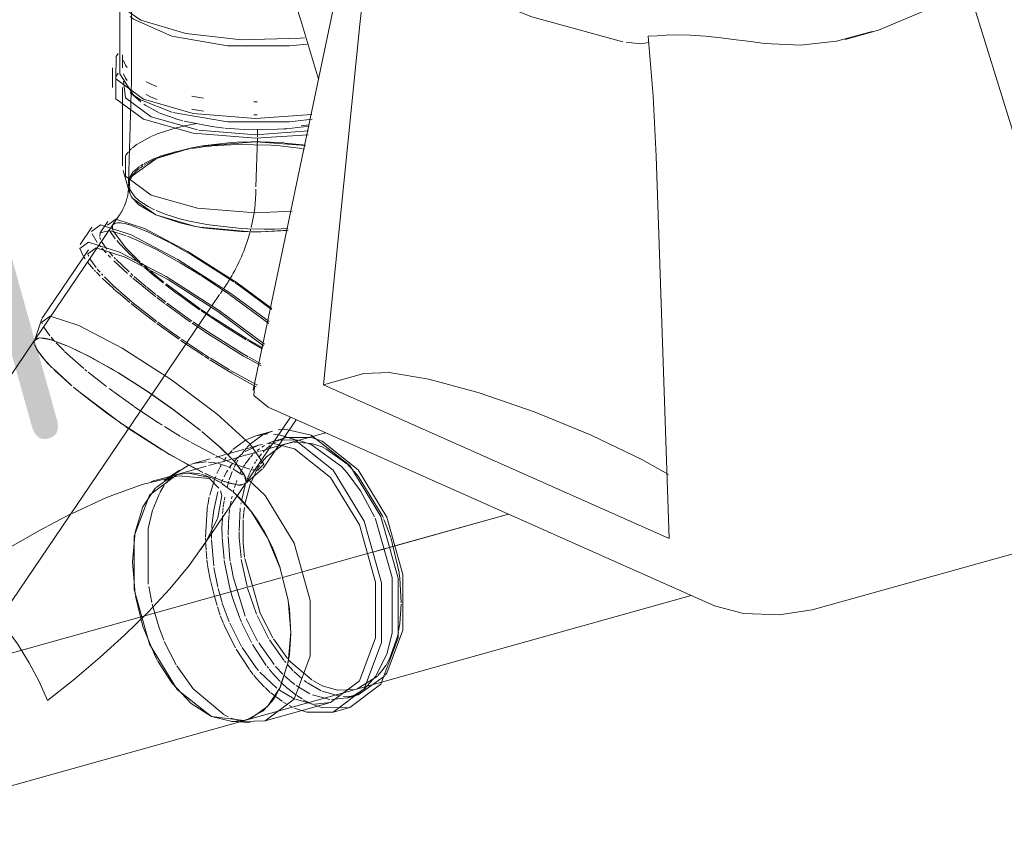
# Model space of a CAD drawing. Header units: millimetres. Extents: x -121 to 29920, y 1231 to 31888.
# Tile 203 of 256: x 22680 to 23104, y 20948 to 21298. Entities that reach past the tile are written whole.
import ezdxf

# ---------------------------------------------------------------- set-up
doc = ezdxf.new("R2010")
doc.units = ezdxf.units.MM
doc.linetypes.add('ADSK_Осевая', pattern=[700, 500, -100, 0, -100])
for name, color, linetype, lineweight in [('P-PIPE-____-CNTR', 3, 'ADSK_Осевая', 20), ('P-PIPE-____-IDEN', 2, 'Continuous', 20), ('P-PIPE-____-OTLN', 3, 'Continuous', 20), ('P-SANR-FIXT-OTLN', 6, 'Continuous', 20)]:
    doc.layers.add(name, color=color, linetype=linetype, lineweight=lineweight)
doc.styles.add('GOST Common_2', font='GOST_Common.ttf', dxfattribs={"width": 0.9, "height": 125})

# ---------------------------------------------------------------- blocks, each defined once
blk = doc.blocks.new('ADSK_Унитаз напольный_ГОСТ 30493-2017 - Вертикальный выпуск-V34-3D severage Right')
at = {"layer": 'P-SANR-FIXT-OTLN'}
for p, q in [((-4291.93, 21363.23), (-4291.93, 21269.65)), ((-4196.76, 21340.88), (-4239.43, 21137.99)), ((-3861.71, 21087.77), (-3931.06, 21311.98)), ((-4296.93, 21307.08), (-4296.93, 21274.33)), ((-4209.1, 21140.29), (-4193.46, 21295.67)), ((-4292.51, 21266.36), (-4287.87, 21262.35)), ((-4287.54, 21262.97), (-4274.47, 21257.83)), ((-4286.55, 21261.29), (-4285.75, 21260.73)), ((-4280.02, 21257.6), (-4285.77, 21260.74)), ((-4272.67, 21254.92), (-4279.67, 21257.45)), ((-4272.71, 21254.93), (-4271.34, 21254.53)), ((-4271.34, 21254.53), (-4270.75, 21254.36)), ((-4269.74, 21254.09), (-4270.77, 21254.37)), ((-4257.19, 21251.62), (-4269.23, 21253.96)), ((-4251.96, 21251), (-4257.16, 21251.62)), ((-4243.26, 21250.39), (-4247.47, 21250.62)), ((-4228.89, 21250.47), (-4243.24, 21250.39)), ((-4226.17, 21250.64), (-4228.88, 21250.47)), ((-4226.2, 21250.63), (-4224.98, 21250.72)), ((-4224.84, 21250.74), (-4222.59, 21250.93)), ((-4215.3, 21251.82), (-4222.65, 21250.93)), ((-4065.64, 21238.84), (-4059.97, 21073.99)), ((-4191.69, 21145.16), (-4209.1, 21140.29)), ((-4059.97, 21073.99), (-4209.1, 21140.29)), ((-4040.4, 21045), (-4233.02, 21130.64)), ((-3872.89, 21078.33), (-3998.26, 21043.28))]:
    blk.add_line(p, q, dxfattribs=at)
for points in [[(-3869.13, 21395.43, 0), (-3878.72, 21367.98, 0), (-3894.1, 21343.49, 0), (-3914.65, 21322.6, 0), (-3939.97, 21305.67, 0), (-3969.7, 21293.17, 0), (-3984.12, 21289.2, 0)], [(-4249.06, 21385.55, 0), (-4242.17, 21367.14, 0), (-4230.18, 21332.7, 0), (-4218.97, 21297.89, 0), (-4211.3, 21272.02, 0)], [(-4193.46, 21295.67, 0), (-4191.08, 21316.21, 0), (-4188.3, 21335.25, 0)], [(-4301.5, 21314.39, 0), (-4299.44, 21305.48, 0), (-4287.86, 21297.52, 0), (-4268.52, 21291.74, 0), (-4244.38, 21289, 0), (-4219.1, 21289.72, 0), (-4217.27, 21289.92, 0)], [(-4079.99, 21288.23, 0), (-4119.17, 21298.98, 0), (-4137.82, 21306.46, 0)], [(-4292.51, 21299.11, 0), (-4291.06, 21297.96, 0), (-4274.47, 21290.58, 0), (-4250.44, 21286.47, 0), (-4223.74, 21286.45, 0), (-4216.18, 21287.23, 0)], [(-4019.02, 21287.5, 0), (-4024.78, 21288.26, 0), (-4031.1, 21289.07, 0), (-4037.72, 21289.86, 0), (-4044.37, 21290.55, 0), (-4050.75, 21291.03, 0), (-4056.53, 21291.22, 0), (-4061.33, 21291.05, 0)], [(-3972.47, 21292.69, 0), (-3987.73, 21288.43, 0), (-4003.33, 21286.69, 0), (-4019.02, 21287.5, 0)], [(-4078.53, 21287.96, 0), (-4072.35, 21287.32, 0), (-4068.66, 21287.87, 0)], [(-4061.33, 21291.05, 0), (-4065.16, 21290.78, 0), (-4069.01, 21290.64, 0)], [(-4069.01, 21290.64, 0), (-4066.94, 21264.75, 0), (-4065.64, 21238.84, 0)], [(-4296.93, 21274.39, 0), (-4291.06, 21265.21, 0), (-4287.68, 21263.05, 0)], [(-4274.12, 21257.73, 0), (-4250.44, 21253.72, 0), (-4223.74, 21253.7, 0), (-4214.01, 21254.78, 0)], [(-4251.52, 21250.96, 0), (-4249.31, 21250.76, 0), (-4247.42, 21250.62, 0)], [(-4060.28, 21101.61, 0), (-4071.73, 21108.02, 0), (-4093.62, 21118.58, 0), (-4117.81, 21128.5, 0), (-4141.93, 21136.81, 0), (-4163.63, 21142.69, 0), (-4180.77, 21145.57, 0), (-4191.69, 21145.16, 0)], [(-4233.02, 21130.64, 0), (-4239.19, 21135.66, 0), (-4238.81, 21139.49, 0)], [(-3998.26, 21043.28, 0), (-4012.51, 21041.11, 0), (-4027.93, 21041.73, 0), (-4040.4, 21045, 0)]]:
    blk.add_polyline3d(points, dxfattribs=at)
blk = doc.blocks.new('ADSK_ППР_Тройник канализационный_Составной - Тройник канализационный-V38-3D severage Right')
at = {"layer": 'P-PIPE-____-OTLN', "color": 22}
for p, q in [((-4295.85, 21282.57), (-4295.85, 21276.95)), ((-4300.15, 21276.95), (-4300.15, 21268.44)), ((-4285.52, 21270.96), (-4283.38, 21269.95)), ((-4283.38, 21269.95), (-4281.02, 21268.96)), ((-4295.85, 21268.44), (-4295.85, 21234.75)), ((-4285.58, 21265.41), (-4283.38, 21264.33)), ((-4283.38, 21264.33), (-4280.85, 21263.31)), ((-4295.55, 21232.7), (-4292.97, 21223.71)), ((-4292.53, 21222.55), (-4293.25, 21225.67)), ((-4293.25, 21225.67), (-4293.25, 21224.71)), ((-4281.34, 21213.62), (-4291.35, 21220.61)), ((-4297.05, 21213.57), (-4333.63, 21159.66)), ((-4302.09, 21210.77), (-4305.41, 21205.87)), ((-4264.31, 21208.59), (-4281.34, 21213.62)), ((-4308.97, 21208.29), (-4314.01, 21200.85)), ((-4224.39, 21206.9), (-4236.12, 21206.29)), ((-4310.46, 21198.44), (-4330.4, 21169.04)), ((-4330.59, 21168.67), (-4333.8, 21159.31)), ((-4333.63, 21159.66), (-4394.09, 21070.54)), ((-4333.03, 21160.18), (-4333.8, 21159.31)), ((-4329.62, 21160.39), (-4330.39, 21160.49)), ((-4242.6, 21097.9), (-4223.32, 21126.32)), ((-4235.07, 21104.36), (-4220.9, 21125.25)), ((-4260.38, 21119.19), (-4261.58, 21120.17)), ((-4227.65, 21118.56), (-4221.55, 21116.65)), ((-4225.23, 21117.5), (-4227.53, 21116.86)), ((-4225.77, 21121.11), (-4214.42, 21118.64)), ((-4230.04, 21114.86), (-4221.55, 21112.62)), ((-4211.22, 21116.55), (-4209.72, 21115.93)), ((-4248.01, 21107.76), (-4248.75, 21108.54)), ((-4242.86, 21097.61), (-4235.35, 21104.06)), ((-4262.16, 21069.07), (-4242.6, 21097.9)), ((-4242.86, 21097.61), (-4242.6, 21097.9)), ((-4224.04, 21022.44), (-4223.81, 21023.97)), ((-4198.91, 21005.24), (-4194.21, 21006.56)), ((-4234.25, 20995.36), (-4206.04, 21003.25)), ((-4204.88, 20999.11), (-4197.75, 21001.1)), ((-4414.14, 20947.76), (-4242.55, 20995.74)), ((-4248.72, 20995.07), (-4240.71, 20994.66)), ((-4243.47, 20995.51), (-4242.53, 20995.75))]:
    blk.add_line(p, q, dxfattribs=at)
at = {"layer": 'P-PIPE-____-OTLN', "color": 9}
for p, q in [((-4297.6, 21274.62), (-4298.56, 21273.35)), ((-4283.38, 21255.82), (-4263.38, 21250.16)), ((-4262.9, 21250.08), (-4238.42, 21248.13)), ((-4238.41, 21248.13), (-4215.58, 21249.77)), ((-4293.25, 21240.77), (-4294.37, 21239.32)), ((-4292.89, 21227.89), (-4293.24, 21225.94)), ((-4293.25, 21225.88), (-4293.14, 21226.88)), ((-4292.12, 21221.77), (-4291.36, 21220.63)), ((-4300.38, 21206.49), (-4294.14, 21204.56)), ((-4299.91, 21209.28), (-4299.38, 21209.75)), ((-4264.25, 21208.58), (-4261.02, 21208.02)), ((-4240.28, 21206.29), (-4238.62, 21206.28)), ((-4238.4, 21206.28), (-4236.18, 21206.29)), ((-4306.68, 21201.7), (-4308.87, 21205.39)), ((-4305.63, 21204.17), (-4305.38, 21205.84)), ((-4305.21, 21202.94), (-4305.55, 21203.86)), ((-4293.66, 21204.38), (-4289.66, 21202.72)), ((-4289.66, 21202.72), (-4280.88, 21198.43)), ((-4311.92, 21194.57), (-4312.35, 21195.19)), ((-4310.55, 21196.26), (-4310.67, 21196.74)), ((-4310.36, 21195.75), (-4310.53, 21196.23)), ((-4261.87, 21187.37), (-4249.66, 21179.29)), ((-4247.3, 21184.34), (-4246.71, 21183.93)), ((-4246.58, 21183.84), (-4244.89, 21182.67)), ((-4249.45, 21179.14), (-4232.7, 21166.73)), ((-4330.41, 21166.61), (-4330.62, 21167.34)), ((-4332.32, 21160.42), (-4333.03, 21160.18)), ((-4330.99, 21160.52), (-4332.29, 21160.43)), ((-4327.48, 21159.94), (-4329.62, 21160.39)), ((-4318.58, 21156.65), (-4327.46, 21159.93)), ((-4333.82, 21159.24), (-4333.83, 21158.04)), ((-4333.82, 21159.23), (-4333.83, 21158.07)), ((-4333.83, 21158.07), (-4333.82, 21159.23)), ((-4333.75, 21157.7), (-4331.83, 21154.14)), ((-4309.4, 21152.14), (-4318.58, 21156.65)), ((-4302.58, 21148.37), (-4309.38, 21152.13)), ((-4325.76, 21147.27), (-4317.88, 21140.09)), ((-4297.56, 21145.41), (-4299.62, 21146.64)), ((-4285.61, 21137.82), (-4297.54, 21145.4)), ((-4281.98, 21135.37), (-4285.6, 21137.81)), ((-4273.5, 21129.38), (-4278.53, 21132.98)), ((-4262.89, 21121.23), (-4273.48, 21129.36)), ((-4262.08, 21120.58), (-4262.88, 21121.23)), ((-4260.42, 21119.21), (-4261.46, 21120.07)), ((-4261.46, 21120.07), (-4260.42, 21119.21)), ((-4253.27, 21112.97), (-4260.38, 21119.19)), ((-4229.84, 21118.91), (-4227.65, 21118.56)), ((-4227.87, 21120.96), (-4225.77, 21121.11)), ((-4225.25, 21117.5), (-4214.61, 21117.6)), ((-4214.24, 21117.51), (-4211.36, 21116.6)), ((-4248.75, 21108.54), (-4253.24, 21112.94)), ((-4232.18, 21114.92), (-4230.04, 21114.86)), ((-4227.53, 21116.86), (-4229.93, 21116.19)), ((-4228.95, 21116.04), (-4227.63, 21116.66)), ((-4228.27, 21116.57), (-4219.99, 21116.37)), ((-4219.49, 21116.26), (-4214.42, 21114.62)), ((-4214.42, 21114.62), (-4201.37, 21105.09)), ((-4273.85, 21101.41), (-4267.04, 21105.72)), ((-4261.62, 21107.33), (-4265.27, 21106.31)), ((-4246.85, 21106.47), (-4247.72, 21107.44)), ((-4242.84, 21100.81), (-4246.83, 21106.46)), ((-4272.17, 21101.68), (-4283.42, 21098.53)), ((-4271.16, 21103.55), (-4277.79, 21099.05)), ((-4257.36, 21100.18), (-4267.97, 21102.35)), ((-4261.73, 21101.69), (-4257.36, 21100.18)), ((-4260.23, 21102.1), (-4257.64, 21100.91)), ((-4257.64, 21100.91), (-4260.23, 21102.1)), ((-4260.02, 21102), (-4257.64, 21100.91)), ((-4257.64, 21100.91), (-4251.6, 21098.49)), ((-4257.64, 21100.91), (-4252.37, 21098.77)), ((-4252.37, 21098.77), (-4257.64, 21100.91)), ((-4253.69, 21098.25), (-4257.36, 21100.18)), ((-4257.36, 21100.18), (-4253.48, 21098.12)), ((-4242.54, 21100.06), (-4242.82, 21100.79)), ((-4237.39, 21103.46), (-4238.46, 21103.5)), ((-4254.16, 21095.76), (-4258.31, 21099.91)), ((-4251.86, 21097.06), (-4252.94, 21097.78)), ((-4250.86, 21098.24), (-4246.2, 21097.11)), ((-4245.83, 21097.07), (-4242.88, 21097.59)), ((-4242.52, 21098.03), (-4242.34, 21098.6)), ((-4247.95, 21094.01), (-4246.43, 21092.61)), ((-4245.73, 21091.93), (-4246.64, 21092.82)), ((-4244.41, 21090.58), (-4245.62, 21091.83)), ((-4193.15, 21094.54), (-4187.1, 21083.37)), ((-4243.84, 21089.97), (-4244.4, 21090.57)), ((-4240.52, 21086), (-4241.75, 21087.56)), ((-4238.63, 21083.44), (-4240.48, 21085.95)), ((-4236.83, 21080.72), (-4238.6, 21083.38)), ((-4183.75, 21083.93), (-4183.25, 21082.81)), ((-4259.88, 21072.59), (-4254.65, 21082.81)), ((-4235.07, 21077.81), (-4236.76, 21080.62)), ((-4183, 21082.24), (-4182.17, 21080.22)), ((-4233.42, 21074.79), (-4235.02, 21077.73)), ((-4231.41, 21070.65), (-4233.38, 21074.71)), ((-4227.79, 21061.37), (-4229.78, 21066.85)), ((-4224.35, 21047.37), (-4227.76, 21061.28)), ((-4224.15, 21046.07), (-4224.34, 21047.31)), ((-4223.19, 21032.95), (-4223.81, 21043.62)), ((-4176.18, 21037.25), (-4176.4, 21035.76)), ((-4223.81, 21023.97), (-4223.19, 21032.89)), ((-4228.27, 21008.77), (-4224.44, 21020.27)), ((-4224.42, 21020.35), (-4224.15, 21021.81)), ((-4229.78, 21006.05), (-4228.29, 21008.73)), ((-4192.08, 21008.74), (-4195.73, 21006.47)), ((-4194.89, 21009.07), (-4194.91, 21009.06)), ((-4235.26, 20999.63), (-4231.41, 21003.69)), ((-4206.04, 21003.25), (-4212.93, 21002.57)), ((-4197.1, 21005.98), (-4200.57, 21005.85)), ((-4242.14, 20995.86), (-4235.35, 20999.55)), ((-4216.26, 20999.07), (-4221.55, 21000.8)), ((-4197.75, 21001.1), (-4209.32, 21001.03)), ((-4257.36, 20997.24), (-4243.47, 20995.51)), ((-4243.98, 20995.07), (-4244.85, 20995.26))]:
    blk.add_line(p, q, dxfattribs=at)
at = {"layer": 'P-PIPE-____-OTLN', "color": 10}
for p, q in [((-4263.79, 21252.95), (-4269.07, 21251.9)), ((-4272.65, 21251.04), (-4280.8, 21248.44)), ((-4270.62, 21251.55), (-4272.43, 21251.1)), ((-4269.32, 21251.85), (-4270.6, 21251.55)), ((-4283.47, 21247.33), (-4289.23, 21244.2)), ((-4280.99, 21248.36), (-4283.18, 21247.45)), ((-4236.22, 21245.05), (-4240.32, 21245.04)), ((-4238.1, 21245.06), (-4216.82, 21243.53)), ((-4218.01, 21243.7), (-4225.8, 21244.55)), ((-4291.94, 21242.11), (-4292.76, 21241.31)), ((-4289.46, 21244.04), (-4291.46, 21242.52)), ((-4280.67, 21238.01), (-4266.9, 21242.22)), ((-4266.61, 21242.28), (-4271.55, 21241.1)), ((-4263.55, 21242.89), (-4266.19, 21242.37)), ((-4261.32, 21243.27), (-4263.53, 21242.89)), ((-4217.01, 21243.56), (-4217.97, 21243.69)), ((-4291.84, 21230.04), (-4281.16, 21237.8)), ((-4280.85, 21237.93), (-4281.6, 21237.6)), ((-4280.05, 21238.27), (-4280.77, 21237.97)), ((-4286.89, 21234.71), (-4288.04, 21233.9)), ((-4293.08, 21227.17), (-4292.91, 21227.82)), ((-4292.88, 21227.91), (-4292.03, 21229.73)), ((-4291.29, 21230.79), (-4292.35, 21229.15)), ((-4292.03, 21229.73), (-4291.84, 21230.04)), ((-4298.89, 21203.26), (-4301.1, 21206.34)), ((-4300.14, 21207.69), (-4300.03, 21209.06)), ((-4299.93, 21206.98), (-4300.08, 21207.41)), ((-4299.58, 21206.18), (-4299.86, 21206.79)), ((-4299.38, 21209.75), (-4298.78, 21210.01)), ((-4298.61, 21210.05), (-4297.94, 21210.15)), ((-4295.96, 21210.05), (-4294.11, 21209.66)), ((-4293.86, 21209.6), (-4293.25, 21209.43)), ((-4293.11, 21209.39), (-4284.9, 21206.31)), ((-4284.9, 21206.31), (-4275.47, 21201.66)), ((-4302.53, 21198.78), (-4304.77, 21202.08)), ((-4296.44, 21200.47), (-4298.28, 21202.53)), ((-4305.15, 21199.76), (-4305.81, 21200.56)), ((-4302.88, 21197.18), (-4304.67, 21199.19)), ((-4295.23, 21199.19), (-4296.42, 21200.44)), ((-4288.98, 21193.22), (-4295.21, 21199.17)), ((-4275.18, 21201.5), (-4268.83, 21197.98)), ((-4307.18, 21190.85), (-4309.83, 21194.64)), ((-4300.99, 21195.22), (-4301.96, 21196.22)), ((-4299.97, 21195.79), (-4301.56, 21197.59)), ((-4293.56, 21188.26), (-4299.46, 21193.7)), ((-4298.85, 21194.6), (-4299.34, 21195.11)), ((-4292.95, 21188.93), (-4298.55, 21194.29)), ((-4265.96, 21196.31), (-4247.71, 21184.62)), ((-4308.3, 21190.16), (-4310.83, 21193.13)), ((-4307.38, 21189.17), (-4307.92, 21189.75)), ((-4305.46, 21188.85), (-4306.65, 21190.2)), ((-4287.37, 21191.81), (-4288.77, 21193.04)), ((-4286.76, 21191.98), (-4287.6, 21192.74)), ((-4284.1, 21189.67), (-4286.39, 21191.66)), ((-4305.37, 21187.13), (-4307.03, 21188.81)), ((-4304.28, 21187.57), (-4304.78, 21188.11)), ((-4299.64, 21181.76), (-4304.52, 21186.3)), ((-4299.06, 21182.46), (-4303.57, 21186.83)), ((-4291.71, 21186.65), (-4292.64, 21187.46)), ((-4291.35, 21187.49), (-4292.18, 21188.23)), ((-4287.61, 21183.22), (-4291.32, 21186.32)), ((-4285.54, 21182.55), (-4290.79, 21187)), ((-4278.07, 21184.13), (-4281.31, 21186.71)), ((-4297.61, 21179.97), (-4299.6, 21181.72)), ((-4297.28, 21180.83), (-4298.99, 21182.39)), ((-4281.41, 21178.28), (-4287.47, 21183.1)), ((-4281.46, 21179.28), (-4285.34, 21182.39)), ((-4272.32, 21179.72), (-4277.21, 21183.45)), ((-4262.14, 21172.93), (-4276.9, 21183.79)), ((-4253.57, 21179.69), (-4252.58, 21181.16)), ((-4252.19, 21181.72), (-4251.53, 21182.69)), ((-4244.89, 21182.67), (-4231.47, 21172.69)), ((-4292.66, 21175.79), (-4297.5, 21179.88)), ((-4277.56, 21175.36), (-4281.02, 21177.99)), ((-4277.13, 21175.96), (-4280.98, 21178.91)), ((-4262.51, 21172.67), (-4272.18, 21179.62)), ((-4257.23, 21174.29), (-4253.89, 21179.21)), ((-4290.3, 21173.88), (-4292.03, 21175.28)), ((-4281.51, 21167.12), (-4290.26, 21173.86)), ((-4281.01, 21167.64), (-4289.56, 21174.29)), ((-4283.14, 21136.1), (-4257.62, 21173.72)), ((-4271.17, 21170.68), (-4277.11, 21175.02)), ((-4270.65, 21171.17), (-4276.57, 21175.53)), ((-4257.73, 21169.42), (-4262.02, 21172.33)), ((-4257.63, 21169.86), (-4261.79, 21172.69)), ((-4266.44, 21167.34), (-4271.11, 21170.63)), ((-4265.83, 21167.77), (-4270.58, 21171.13)), ((-4252.14, 21165.76), (-4257.72, 21169.41)), ((-4242.08, 21160.07), (-4257.44, 21169.73)), ((-4327.13, 21161.45), (-4329.7, 21165.09)), ((-4271.48, 21159.91), (-4280.98, 21166.73)), ((-4275.76, 21163.79), (-4280.61, 21167.34)), ((-4270.87, 21160.34), (-4275.66, 21163.71)), ((-4260.38, 21163.23), (-4265.73, 21166.85)), ((-4260.05, 21163.86), (-4265.35, 21167.44)), ((-4244.52, 21154.14), (-4260.01, 21163.83)), ((-4242.37, 21159.72), (-4252.07, 21165.71)), ((-4325.19, 21159.21), (-4326.56, 21160.76)), ((-4260.91, 21152.86), (-4270.79, 21159.44)), ((-4258.24, 21151.98), (-4270.38, 21160)), ((-4235.3, 21156.24), (-4241.8, 21159.91)), ((-4320.98, 21154.92), (-4324.45, 21158.41)), ((-4312.4, 21147.27), (-4320.76, 21154.7)), ((-4258.61, 21151.39), (-4260.47, 21152.57)), ((-4248.58, 21145.26), (-4258.13, 21151.09)), ((-4249.57, 21146.7), (-4257.89, 21151.76)), ((-4241.55, 21152.42), (-4244.44, 21154.09)), ((-4236, 21148.43), (-4241.87, 21151.72)), ((-4236.06, 21149.39), (-4241.1, 21152.16)), ((-4311.14, 21146.23), (-4312.01, 21146.95)), ((-4302.65, 21139.52), (-4310.53, 21145.72)), ((-4237.55, 21140.1), (-4249.23, 21146.51)), ((-4238.1, 21139.43), (-4248.49, 21145.21)), ((-4290.82, 21130.94), (-4301.57, 21138.7)), ((-4288.11, 21128.78), (-4283.28, 21135.9)), ((-4280.49, 21124.05), (-4290.56, 21130.76)), ((-4278.67, 21122.89), (-4280.45, 21124.03)), ((-4270.81, 21118.07), (-4277.65, 21122.25)), ((-4242.17, 21116.75), (-4238.33, 21118.31)), ((-4240.55, 21114.84), (-4235.63, 21118.47)), ((-4238.24, 21118.33), (-4233.14, 21119.08)), ((-4231.09, 21120.33), (-4238.22, 21118.34)), ((-4235.61, 21118.48), (-4234.76, 21118.92)), ((-4234.68, 21118.96), (-4231.11, 21120.32)), ((-4231.11, 21120.32), (-4231.09, 21120.33)), ((-4230.59, 21118.99), (-4229.84, 21118.91)), ((-4228.6, 21120.87), (-4227.87, 21120.96)), ((-4227.63, 21116.66), (-4225.89, 21117.3)), ((-4255.85, 21109.88), (-4266.22, 21115.41)), ((-4248.14, 21112.34), (-4242.69, 21116.47)), ((-4243.99, 21110.91), (-4242.34, 21112.97)), ((-4239.87, 21113.41), (-4242.85, 21112.57)), ((-4242.84, 21111.51), (-4237.08, 21114.19)), ((-4242.12, 21113.21), (-4241, 21114.4)), ((-4237.06, 21114.19), (-4239.75, 21113.44)), ((-4237.68, 21111.96), (-4236.7, 21112.74)), ((-4237.08, 21114.19), (-4235.43, 21114.58)), ((-4235.68, 21113.47), (-4234.55, 21114.18)), ((-4234.26, 21112.17), (-4233.52, 21112.86)), ((-4233.73, 21109.28), (-4227.24, 21113.99)), ((-4233.46, 21114.79), (-4232.74, 21115.14)), ((-4233.41, 21112.96), (-4232.05, 21114.08)), ((-4232.92, 21114.89), (-4232.18, 21114.92)), ((-4232.56, 21115.22), (-4230.72, 21115.95)), ((-4231.01, 21114.82), (-4229.51, 21115.74)), ((-4226.86, 21114.16), (-4225.92, 21114.54)), ((-4223.26, 21115.3), (-4222.14, 21115.49)), ((-4221.79, 21115.54), (-4214.04, 21114.94)), ((-4213.76, 21114.87), (-4209.72, 21113.5)), ((-4209.72, 21113.5), (-4208.4, 21112.84)), ((-4208.1, 21112.68), (-4199.04, 21106.15)), ((-4251.37, 21110.19), (-4255.64, 21109)), ((-4250.82, 21107.51), (-4255.39, 21109.65)), ((-4251.62, 21108.21), (-4251.13, 21108.89)), ((-4244.66, 21112.07), (-4250.72, 21110.38)), ((-4250.19, 21110.1), (-4248.49, 21111.99)), ((-4246.85, 21108.09), (-4243.82, 21110.82)), ((-4243.48, 21112.4), (-4244.66, 21112.07)), ((-4242.35, 21106.83), (-4240.86, 21108.78)), ((-4240.55, 21109.14), (-4239.57, 21110.2)), ((-4239.07, 21110.7), (-4238.42, 21111.31)), ((-4236.9, 21109.17), (-4235.77, 21110.57)), ((-4236.29, 21106.21), (-4233.73, 21109.28)), ((-4235.12, 21111.3), (-4234.49, 21111.95)), ((-4257.94, 21108.36), (-4261.62, 21107.33)), ((-4258.66, 21107), (-4254.85, 21106.45)), ((-4254.48, 21103.22), (-4253.78, 21104.62)), ((-4254.34, 21106.33), (-4250.97, 21105.24)), ((-4253.63, 21104.9), (-4253.21, 21105.66)), ((-4252.07, 21107.53), (-4251.73, 21108.04)), ((-4246.8, 21105.83), (-4250.82, 21107.51)), ((-4250.46, 21105.04), (-4249.76, 21104.74)), ((-4249.76, 21104.74), (-4249.05, 21104.41)), ((-4249.42, 21104.92), (-4248.34, 21106.38)), ((-4247.96, 21103.99), (-4247.63, 21104.7)), ((-4247.49, 21104.99), (-4247.05, 21105.89)), ((-4247.42, 21107.47), (-4246.86, 21108.09)), ((-4246.54, 21106.85), (-4245.99, 21107.84)), ((-4240.92, 21103.92), (-4245.81, 21105.45)), ((-4244.47, 21103.31), (-4243.95, 21104.26)), ((-4243.52, 21105.02), (-4243.08, 21105.74)), ((-4242.85, 21106.1), (-4242.4, 21106.76)), ((-4240.75, 21102.68), (-4239.55, 21105.07)), ((-4240.57, 21097.79), (-4237.42, 21104.47)), ((-4238.83, 21106.32), (-4238.35, 21107.11)), ((-4238.09, 21107.5), (-4237.7, 21108.08)), ((-4237.42, 21104.47), (-4236.74, 21105.56)), ((-4198.78, 21105.91), (-4196.33, 21103.43)), ((-4275.63, 21099.58), (-4273.85, 21101.41)), ((-4255.97, 21099.74), (-4255.56, 21100.8)), ((-4255.04, 21102), (-4254.49, 21103.2)), ((-4251.99, 21100.61), (-4251.02, 21102.41)), ((-4250.9, 21102.61), (-4250.41, 21103.43)), ((-4249.76, 21099.28), (-4249.42, 21100.28)), ((-4249.39, 21100.36), (-4248.41, 21102.93)), ((-4248.01, 21103.9), (-4244.04, 21101.5)), ((-4245.14, 21101.96), (-4244.7, 21102.86)), ((-4241.91, 21099.89), (-4240.9, 21102.34)), ((-4239.16, 21103.58), (-4239.64, 21103.66)), ((-4194.14, 21100.9), (-4183.75, 21083.93)), ((-4279.06, 21094.81), (-4277.74, 21096.88)), ((-4276.87, 21098.07), (-4275.63, 21099.58)), ((-4258.16, 21092.67), (-4256.07, 21099.49)), ((-4253.21, 21097.94), (-4252.51, 21099.53)), ((-4250.67, 21096.19), (-4249.94, 21098.74)), ((-4247.46, 21096), (-4246.77, 21098.03)), ((-4246.67, 21098.32), (-4246.43, 21098.96)), ((-4244.5, 21090.2), (-4242.93, 21096.87)), ((-4242.95, 21088.82), (-4240.69, 21097.43)), ((-4242.64, 21097.83), (-4242.21, 21099.08)), ((-4282.69, 21086.57), (-4279.87, 21093.35)), ((-4279.62, 21093.81), (-4279.14, 21094.67)), ((-4259, 21088.57), (-4258.36, 21091.84)), ((-4251.85, 21090.71), (-4251.64, 21091.85)), ((-4248.75, 21091.17), (-4248.49, 21092.3)), ((-4248.07, 21093.96), (-4247.75, 21095.07)), ((-4259.26, 21086.84), (-4259.05, 21088.28)), ((-4252.44, 21086.33), (-4252.35, 21087.2)), ((-4252.3, 21087.6), (-4252.2, 21088.34)), ((-4252.17, 21088.62), (-4252.05, 21089.39)), ((-4252.04, 21089.46), (-4251.92, 21090.28)), ((-4249.49, 21087.08), (-4249.4, 21087.66)), ((-4249.31, 21088.25), (-4248.98, 21090.05)), ((-4244.73, 21088.76), (-4244.64, 21089.38)), ((-4243.43, 21085.41), (-4243.17, 21087.4)), ((-4259.97, 21074.59), (-4259.28, 21086.7)), ((-4252.86, 21079.6), (-4252.67, 21083.73)), ((-4252.59, 21084.77), (-4252.47, 21086.06)), ((-4250.08, 21080.59), (-4249.94, 21082.95)), ((-4249.92, 21083.14), (-4249.82, 21084.22)), ((-4249.78, 21084.72), (-4249.56, 21086.53)), ((-4245.5, 21077.17), (-4244.96, 21087.06)), ((-4243.68, 21082.57), (-4243.47, 21085.02)), ((-4257.25, 21078.31), (-4257.18, 21079.67)), ((-4252.83, 21074.74), (-4252.87, 21079.44)), ((-4250.17, 21075.44), (-4250.1, 21080.31)), ((-4243.72, 21072.33), (-4243.72, 21082.01)), ((-4182.17, 21080.22), (-4180.17, 21074.69)), ((-4257.34, 21074.08), (-4257.27, 21078.04)), ((-4249.44, 21065.16), (-4250.16, 21074.88)), ((-4245.43, 21074.32), (-4245.5, 21076.79)), ((-4180.1, 21074.45), (-4176.5, 21059.37)), ((-4259.94, 21073.19), (-4259.96, 21074.18)), ((-4259.75, 21069.17), (-4259.92, 21072.69)), ((-4256.44, 21062.24), (-4257.33, 21073.48)), ((-4252, 21065.07), (-4252.82, 21074.43)), ((-4244.64, 21065.72), (-4245.43, 21074.24)), ((-4243.11, 21065.96), (-4243.71, 21072.11)), ((-4259.4, 21065.26), (-4259.71, 21068.65)), ((-4259.09, 21062.78), (-4259.34, 21064.81)), ((-4257.82, 21055.67), (-4259.05, 21062.5)), ((-4249.66, 21053.16), (-4251.92, 21064.5)), ((-4249.31, 21064.23), (-4249.42, 21065.03)), ((-4248.1, 21057.57), (-4249.23, 21063.69)), ((-4242.06, 21053.34), (-4244.53, 21064.98)), ((-4254.66, 21052.99), (-4256.34, 21061.52)), ((-4242.81, 21040.52), (-4248.09, 21057.5)), ((-4283.17, 21046.39), (-4284.49, 21053.26)), ((-4256.17, 21049.01), (-4257.75, 21055.35)), ((-4176.18, 21056.99), (-4175.58, 21046.22)), ((-4255, 21045.08), (-4256.16, 21048.97)), ((-4252.81, 21046.39), (-4254.53, 21052.44)), ((-4248.48, 21048.95), (-4249.64, 21053.11)), ((-4237.93, 21041.39), (-4241.86, 21052.63)), ((-4280.03, 21035.54), (-4283.01, 21045.68)), ((-4249.76, 21038.09), (-4252.72, 21046.08)), ((-4245.2, 21039.68), (-4248.46, 21048.89)), ((-4175.58, 21045.69), (-4176.18, 21037.25)), ((-4253.61, 21041.02), (-4254.83, 21044.57)), ((-4252.19, 21037.35), (-4253.45, 21040.59)), ((-4232.63, 21030.81), (-4237.7, 21040.86)), ((-4244.46, 21027.49), (-4249.53, 21037.56)), ((-4244.49, 21037.97), (-4245.08, 21039.38)), ((-4240.2, 21029.2), (-4244.27, 21037.45)), ((-4237.49, 21029.82), (-4242.4, 21039.55)), ((-4277.96, 21030.2), (-4280, 21035.47)), ((-4176.8, 21033.62), (-4177.19, 21031.86)), ((-4176.4, 21035.76), (-4176.69, 21034.17)), ((-4272.67, 21019.61), (-4277.74, 21029.67)), ((-4233.75, 21019.24), (-4239.67, 21028.25)), ((-4230.42, 21019.62), (-4237.02, 21029.04)), ((-4226.26, 21021.58), (-4232.34, 21030.31)), ((-4224.55, 21022.25), (-4230.71, 21030.8)), ((-4177.23, 21031.71), (-4180.67, 21022.07)), ((-4241.05, 21017.48), (-4246.8, 21026.32)), ((-4238.11, 21018.31), (-4244.17, 21027)), ((-4225.38, 21020.52), (-4225.96, 21021.22)), ((-4222.13, 21016.99), (-4224.65, 21019.69)), ((-4223.19, 21020.72), (-4224.25, 21021.9)), ((-4214.13, 21013.02), (-4223.15, 21020.68)), ((-4180.73, 21021.93), (-4182.1, 21019.46)), ((-4265.34, 21009.24), (-4272.38, 21019.12)), ((-4239.42, 21015.38), (-4240.83, 21017.19)), ((-4237.13, 21017.13), (-4238.09, 21018.27)), ((-4229.18, 21009.45), (-4236.5, 21016.4)), ((-4232.83, 21018.04), (-4233.44, 21018.83)), ((-4226.68, 21015.54), (-4229.77, 21018.84)), ((-4223.66, 21012.79), (-4226.17, 21015.05)), ((-4218.4, 21013.6), (-4221.87, 21016.74)), ((-4183.75, 21017.04), (-4185.58, 21014.9)), ((-4227.08, 21011.65), (-4227.69, 21012.25)), ((-4224.71, 21009.48), (-4227.08, 21011.64)), ((-4221.4, 21011.01), (-4223.4, 21012.58)), ((-4216.21, 21011.91), (-4217.35, 21012.76)), ((-4210.09, 21008.29), (-4215.94, 21011.72)), ((-4209.72, 21010.56), (-4213.72, 21012.75)), ((-4185.77, 21014.71), (-4194.51, 21009.18)), ((-4252.11, 20998.1), (-4265.29, 21009.18)), ((-4232.02, 21007.68), (-4234.24, 21009.7)), ((-4230.13, 21006.12), (-4231.83, 21007.52)), ((-4221.72, 21004.9), (-4227.99, 21008.56)), ((-4220.87, 21006.48), (-4224.64, 21009.42)), ((-4215.03, 21007.11), (-4220.94, 21010.68)), ((-4206.32, 21004.66), (-4213.86, 21006.59)), ((-4203.05, 21008.64), (-4209.72, 21010.56)), ((-4202.1, 21005.98), (-4209.72, 21008.13)), ((-4195.29, 21008.96), (-4202.99, 21008.63)), ((-4194.21, 21006.56), (-4196.68, 21006.04)), ((-4226.93, 21003.83), (-4229.96, 21006)), ((-4225.61, 21003), (-4226.67, 21003.66)), ((-4224.47, 21002.32), (-4225.48, 21002.92)), ((-4213.64, 21002.64), (-4221.23, 21004.68)), ((-4218.34, 21004.83), (-4220.65, 21006.32)), ((-4216.39, 21003.74), (-4217.81, 21004.52)), ((-4215.47, 21003.28), (-4216.27, 21003.68)), ((-4214.42, 21002.79), (-4215.21, 21003.15)), ((-4211.27, 21001.58), (-4214.42, 21002.79)), ((-4222.66, 21001.34), (-4223.88, 21001.99)), ((-4209.32, 21001.03), (-4211.2, 21001.56)), ((-4250.23, 20997.15), (-4251.88, 20997.97)), ((-4246.67, 20995.76), (-4248.92, 20996.58)), ((-4244.85, 20995.26), (-4246.18, 20995.61))]:
    blk.add_line(p, q, dxfattribs=at)
at = {"layer": 'P-PIPE-____-OTLN', "color": 22}
for points in [[(-4297.6, 21283.15, 0), (-4298.56, 21281.87, 0), (-4298.63, 21272.15, 0), (-4286.75, 21263.39, 0)], [(-4295.41, 21280.06, 0), (-4294.44, 21278.1, 0), (-4293.75, 21277.14, 0)], [(-4295.35, 21274.35, 0), (-4294.44, 21272.49, 0), (-4293.77, 21271.55, 0)], [(-4298.69, 21273.14, 0), (-4298.63, 21263.64, 0), (-4286.75, 21254.88, 0)], [(-4286.75, 21263.39, 0), (-4265.26, 21257.32, 0), (-4238.42, 21255.13, 0), (-4214.06, 21256.86, 0)], [(-4265.89, 21264.75, 0), (-4263.38, 21264.29, 0), (-4260.81, 21263.88, 0)], [(-4239.11, 21262.26, 0), (-4238.41, 21262.26, 0), (-4237.7, 21262.26, 0)], [(-4265.81, 21259.12, 0), (-4263.38, 21258.68, 0), (-4260.87, 21258.28, 0)], [(-4286.75, 21254.88, 0), (-4265.26, 21248.8, 0), (-4238.42, 21246.61, 0), (-4215.73, 21248.12, 0)], [(-4239.09, 21256.65, 0), (-4238.41, 21256.64, 0), (-4237.72, 21256.65, 0)], [(-4294.51, 21239.11, 0), (-4294.44, 21230.28, 0), (-4283.38, 21222.13, 0)], [(-4293.25, 21224.71, 0), (-4293.25, 21224.36, 0), (-4293.27, 21223.96, 0), (-4293.31, 21223.51, 0), (-4293.37, 21223.02, 0), (-4293.44, 21222.5, 0), (-4293.54, 21221.94, 0), (-4293.67, 21221.35, 0), (-4293.81, 21220.74, 0), (-4293.99, 21220.12, 0), (-4294.18, 21219.48, 0), (-4294.4, 21218.83, 0), (-4294.64, 21218.18, 0), (-4294.9, 21217.53, 0), (-4295.19, 21216.89, 0), (-4295.49, 21216.26, 0), (-4295.8, 21215.64, 0), (-4296.14, 21215.04, 0), (-4296.48, 21214.46, 0), (-4296.82, 21213.91, 0), (-4297.05, 21213.57, 0)], [(-4293.24, 21225.67, 0), (-4292.66, 21222.83, 0), (-4292.34, 21222.15, 0)], [(-4291.39, 21220.68, 0), (-4291.9, 21221.41, 0), (-4292.49, 21222.46, 0)], [(-4291.36, 21220.63, 0), (-4288.72, 21217.96, 0), (-4281.34, 21213.62, 0)], [(-4283.38, 21222.13, 0), (-4263.38, 21216.48, 0), (-4238.41, 21214.44, 0), (-4222.62, 21215.2, 0)], [(-4302.3, 21209.07, 0), (-4298.71, 21211.64, 0), (-4286.34, 21207.62, 0)], [(-4281.34, 21213.62, 0), (-4271.03, 21210.1, 0), (-4264.25, 21208.58, 0)], [(-4309.2, 21206.46, 0), (-4305.34, 21209.22, 0), (-4292.04, 21204.9, 0)], [(-4286.34, 21207.62, 0), (-4267.65, 21197.83, 0), (-4246.34, 21184.19, 0), (-4231.36, 21173.19, 0)], [(-4240.33, 21206.29, 0), (-4262.25, 21208.22, 0), (-4264.15, 21208.56, 0)], [(-4261.02, 21208.02, 0), (-4258.48, 21207.64, 0), (-4244.56, 21206.4, 0), (-4240.28, 21206.29, 0)], [(-4236.19, 21206.29, 0), (-4238.4, 21206.28, 0), (-4240.27, 21206.29, 0)], [(-4236.18, 21206.29, 0), (-4230.2, 21206.49, 0), (-4224.66, 21206.88, 0)], [(-4292.04, 21204.9, 0), (-4271.96, 21194.38, 0), (-4249.06, 21179.72, 0), (-4232.48, 21167.52, 0)], [(-4312.82, 21195.92, 0), (-4314.24, 21199.03, 0), (-4310.38, 21201.78, 0), (-4297.09, 21197.47, 0)], [(-4310.67, 21196.74, 0), (-4307.07, 21199.31, 0), (-4294.7, 21195.29, 0)], [(-4297.09, 21197.47, 0), (-4277, 21186.95, 0), (-4254.1, 21172.29, 0), (-4234.58, 21157.75, 0)], [(-4294.7, 21195.29, 0), (-4276.01, 21185.5, 0), (-4254.71, 21171.86, 0), (-4235, 21157.08, 0)], [(-4330.62, 21167.34, 0), (-4327.02, 21169.91, 0), (-4314.65, 21165.89, 0)], [(-4314.65, 21165.89, 0), (-4295.96, 21156.1, 0), (-4274.65, 21142.46, 0), (-4254.95, 21127.69, 0), (-4240.74, 21114.69, 0), (-4234.86, 21106.06, 0), (-4237.39, 21103.46, 0)], [(-4318.58, 21156.65, 0), (-4326.39, 21159.64, 0), (-4331.59, 21160.52, 0), (-4333.82, 21159.23, 0)], [(-4333.82, 21159.23, 0), (-4331.59, 21160.52, 0), (-4326.39, 21159.64, 0), (-4318.58, 21156.65, 0)], [(-4262.07, 21120.57, 0), (-4262.99, 21121.32, 0), (-4273.75, 21129.56, 0), (-4285.49, 21137.75, 0), (-4297.42, 21145.32, 0), (-4308.7, 21151.77, 0), (-4318.58, 21156.65, 0)], [(-4318.58, 21156.65, 0), (-4308.7, 21151.77, 0), (-4297.42, 21145.32, 0), (-4285.49, 21137.75, 0), (-4273.75, 21129.56, 0), (-4262.99, 21121.32, 0), (-4262.07, 21120.57, 0)], [(-4299.62, 21146.64, 0), (-4300.74, 21147.3, 0), (-4302.58, 21148.37, 0)], [(-4278.53, 21132.98, 0), (-4280.39, 21134.28, 0), (-4281.98, 21135.37, 0)], [(-4242.6, 21097.9, 0), (-4242.4, 21098.33, 0), (-4243.28, 21101.68, 0), (-4247.22, 21106.89, 0), (-4253.94, 21113.59, 0), (-4260.42, 21119.21, 0)], [(-4260.42, 21119.21, 0), (-4253.94, 21113.59, 0), (-4247.22, 21106.89, 0), (-4243.28, 21101.68, 0), (-4242.4, 21098.33, 0), (-4242.6, 21097.9, 0)], [(-4214.42, 21118.64, 0), (-4197.73, 21105.48, 0), (-4184.35, 21083.46, 0), (-4176.92, 21056.93, 0), (-4176.92, 21031.15, 0), (-4184.35, 21011.23, 0), (-4197.73, 21001.11, 0), (-4197.75, 21001.1, 0)], [(-4221.55, 21116.65, 0), (-4204.86, 21103.49, 0), (-4191.48, 21081.47, 0), (-4184.05, 21054.94, 0), (-4184.05, 21029.16, 0), (-4191.48, 21009.24, 0), (-4204.86, 20999.11, 0), (-4216.26, 20999.07, 0)], [(-4209.72, 21115.93, 0), (-4194.19, 21103.69, 0), (-4181.74, 21083.2, 0), (-4174.83, 21058.51, 0), (-4174.83, 21034.52, 0), (-4181.74, 21015.98, 0), (-4182.41, 21015.05, 0)], [(-4221.55, 21112.62, 0), (-4206.02, 21100.38, 0), (-4193.57, 21079.89, 0), (-4186.66, 21055.2, 0), (-4186.66, 21031.21, 0), (-4193.57, 21012.67, 0), (-4206.02, 21003.25, 0), (-4206.04, 21003.25, 0)], [(-4241.95, 21099.96, 0), (-4234.23, 21092.49, 0), (-4221.78, 21072, 0), (-4214.87, 21047.32, 0), (-4214.87, 21023.33, 0), (-4221.78, 21004.79, 0), (-4234.23, 20995.37, 0), (-4243.98, 20995.07, 0)], [(-4242.34, 21098.6, 0), (-4242.39, 21099.52, 0), (-4242.54, 21100.06, 0)], [(-4246.43, 21092.61, 0), (-4240.27, 21085.69, 0), (-4233.2, 21074.36, 0), (-4227.76, 21061.29, 0), (-4224.35, 21047.35, 0), (-4223.19, 21033.52, 0), (-4224.35, 21020.71, 0), (-4227.76, 21009.82, 0), (-4233.2, 21001.57, 0), (-4240.27, 20996.54, 0), (-4243.47, 20995.51, 0)], [(-4241.75, 21087.56, 0), (-4242.53, 21088.49, 0), (-4243.84, 21089.97, 0)], [(-4328.18, 21004.16, 0), (-4316.55, 21013.43, 0), (-4305.4, 21022.89, 0), (-4294.77, 21032.52, 0), (-4284.74, 21042.32, 0), (-4275.43, 21052.27, 0), (-4267.03, 21062.37, 0), (-4259.88, 21072.59, 0)], [(-4229.78, 21066.85, 0), (-4230.64, 21068.92, 0), (-4231.41, 21070.65, 0)], [(-4375.16, 21063.19, 0), (-4373.74, 21062.32, 0), (-4366.93, 21057.42, 0), (-4360.04, 21051.35, 0), (-4353.31, 21044.36, 0), (-4346.95, 21036.69, 0), (-4341.13, 21028.62, 0), (-4335.99, 21020.36, 0), (-4331.64, 21012.14, 0), (-4328.18, 21004.16, 0)], [(-4223.81, 21043.62, 0), (-4224.04, 21045.35, 0), (-4224.15, 21046.07, 0)], [(-4231.41, 21003.69, 0), (-4230.64, 21004.74, 0), (-4229.78, 21006.05, 0)]]:
    blk.add_polyline3d(points, dxfattribs=at)
at = {"layer": 'P-PIPE-____-OTLN', "color": 9}
for points in [[(-4295.28, 21271.28, 0), (-4294.44, 21263.97, 0), (-4283.38, 21255.82, 0)], [(-4305.35, 21205.88, 0), (-4302.03, 21206.74, 0), (-4300.51, 21206.51, 0)], [(-4297.94, 21210.15, 0), (-4296.71, 21210.14, 0), (-4295.96, 21210.05, 0)], [(-4280.64, 21198.31, 0), (-4270.97, 21192.93, 0), (-4262.13, 21187.53, 0)], [(-4268.83, 21197.98, 0), (-4267.05, 21196.95, 0), (-4265.96, 21196.31, 0)], [(-4333.69, 21157.51, 0), (-4332.94, 21155.87, 0), (-4331.3, 21153.43, 0)], [(-4331.3, 21153.43, 0), (-4332.94, 21155.87, 0), (-4333.69, 21157.51, 0)], [(-4331.62, 21153.86, 0), (-4328.21, 21149.79, 0), (-4326.16, 21147.67, 0)], [(-4331.09, 21153.16, 0), (-4329.01, 21150.67, 0), (-4325.98, 21147.49, 0)], [(-4325.98, 21147.49, 0), (-4329.01, 21150.67, 0), (-4331.09, 21153.16, 0)], [(-4324.91, 21146.45, 0), (-4322.29, 21143.97, 0), (-4317.65, 21139.9, 0)], [(-4317.65, 21139.9, 0), (-4322.29, 21143.97, 0), (-4324.91, 21146.45, 0)], [(-4316.91, 21139.26, 0), (-4314.65, 21137.39, 0), (-4295.95, 21123.36, 0)], [(-4316.77, 21139.15, 0), (-4313.24, 21136.24, 0), (-4302.47, 21128, 0), (-4294.76, 21122.54, 0)], [(-4294.76, 21122.54, 0), (-4302.47, 21128, 0), (-4313.24, 21136.24, 0), (-4316.77, 21139.15, 0)], [(-4295.83, 21123.28, 0), (-4275.49, 21110.26, 0), (-4261.5, 21102.7, 0)], [(-4294.28, 21122.21, 0), (-4290.73, 21119.81, 0), (-4278.81, 21112.24, 0), (-4267.52, 21105.79, 0), (-4261.15, 21102.54, 0)], [(-4261.15, 21102.54, 0), (-4267.52, 21105.79, 0), (-4278.81, 21112.24, 0), (-4290.73, 21119.81, 0), (-4294.28, 21122.21, 0)], [(-4225.3, 21114.76, 0), (-4224.55, 21114.99, 0), (-4223.26, 21115.3, 0)], [(-4201.29, 21105.01, 0), (-4198.89, 21102.37, 0), (-4193.16, 21094.57, 0)], [(-4258.31, 21099.91, 0), (-4271.76, 21100.98, 0), (-4287.36, 21097.36, 0), (-4302.73, 21091.64, 0), (-4317.55, 21084.84, 0)], [(-4270.03, 21102.14, 0), (-4272.19, 21101.67, 0), (-4284.08, 21092.68, 0), (-4290.68, 21074.98, 0), (-4290.68, 21052.07, 0), (-4284.08, 21028.5, 0), (-4272.19, 21008.93, 0), (-4257.36, 20997.24, 0)], [(-4281.31, 21096.07, 0), (-4274.45, 21100.88, 0), (-4272.19, 21101.67, 0)], [(-4272.18, 21101.67, 0), (-4266.21, 21102.36, 0), (-4262.3, 21101.83, 0)], [(-4195.95, 21103.01, 0), (-4194.89, 21101.81, 0), (-4194.14, 21100.9, 0)], [(-4290.37, 21050.06, 0), (-4291.53, 21063.9, 0), (-4290.37, 21076.71, 0), (-4286.96, 21087.6, 0), (-4281.53, 21095.85, 0)], [(-4252.74, 21097.64, 0), (-4248.52, 21094.49, 0), (-4248.37, 21094.36, 0)], [(-4251.7, 21098.53, 0), (-4249.83, 21097.92, 0), (-4246.01, 21097.09, 0)], [(-4246.01, 21097.09, 0), (-4249.83, 21097.92, 0), (-4251.7, 21098.53, 0)], [(-4245.68, 21097.06, 0), (-4244.64, 21097.04, 0), (-4242.67, 21097.81, 0)], [(-4242.67, 21097.81, 0), (-4244.64, 21097.04, 0), (-4245.68, 21097.06, 0)], [(-4254.62, 21082.89, 0), (-4252.93, 21092.6, 0), (-4253.51, 21094.51, 0)], [(-4317.73, 21084.75, 0), (-4331.85, 21077.36, 0), (-4345.67, 21069.41, 0), (-4349.71, 21066.95, 0)], [(-4186.85, 21082.82, 0), (-4186.44, 21081.88, 0), (-4179.53, 21057.2, 0), (-4179.53, 21033.21, 0), (-4181.63, 21024.66, 0)], [(-4176.5, 21059.37, 0), (-4176.4, 21058.67, 0), (-4176.18, 21056.99, 0)], [(-4280.65, 21021.39, 0), (-4281.53, 21023.06, 0), (-4286.96, 21036.13, 0), (-4290.22, 21049.21, 0)], [(-4181.67, 21024.54, 0), (-4186.44, 21014.67, 0), (-4191.61, 21009.11, 0)], [(-4257.36, 20997.24, 0), (-4266.21, 21002.93, 0), (-4274.45, 21011.73, 0), (-4280.48, 21021.09, 0)], [(-4182.7, 21014.66, 0), (-4194.19, 21006.56, 0), (-4194.21, 21006.56, 0)], [(-4195.86, 21006.4, 0), (-4198.89, 21005.25, 0), (-4205.62, 21004.6, 0)], [(-4243.47, 20995.51, 0), (-4248.52, 20995.06, 0), (-4257.36, 20997.24, 0)]]:
    blk.add_polyline3d(points, dxfattribs=at)
at = {"layer": 'P-PIPE-____-OTLN', "color": 10}
for points in [[(-4266.55, 21242.29, 0), (-4261.98, 21243.16, 0), (-4238.42, 21245.06, 0)], [(-4250.12, 21244.6, 0), (-4260.1, 21243.46, 0), (-4261.32, 21243.27, 0)], [(-4240.32, 21245.04, 0), (-4246.3, 21244.85, 0), (-4250.04, 21244.61, 0)], [(-4226.07, 21244.58, 0), (-4231.94, 21244.93, 0), (-4236.22, 21245.05, 0)], [(-4271.64, 21241.08, 0), (-4272.42, 21240.86, 0), (-4280.03, 21238.28, 0)], [(-4281.6, 21237.6, 0), (-4282.41, 21237.23, 0), (-4286.48, 21234.99, 0)], [(-4288.51, 21233.54, 0), (-4289.39, 21232.8, 0), (-4291.29, 21230.79, 0)], [(-4288.1, 21193.19, 0), (-4294.52, 21199.45, 0), (-4299.58, 21206.18, 0)], [(-4281.35, 21186.75, 0), (-4282.22, 21187.45, 0), (-4286.16, 21190.75, 0)], [(-4278.03, 21184.68, 0), (-4280.96, 21187.04, 0), (-4283.72, 21189.35, 0)], [(-4289.67, 21174.38, 0), (-4290.58, 21175.12, 0), (-4297.06, 21180.64, 0)], [(-4242.05, 21151.82, 0), (-4243.54, 21152.69, 0), (-4260.21, 21163.12, 0)], [(-4235.59, 21155.84, 0), (-4241.2, 21159.04, 0), (-4241.95, 21159.48, 0)], [(-4266.63, 21115.64, 0), (-4269.51, 21117.31, 0), (-4270.32, 21117.78, 0)], [(-4230.65, 21115.97, 0), (-4229.95, 21116.18, 0), (-4228.27, 21116.57, 0)], [(-4266.32, 21105.98, 0), (-4265.29, 21106.3, 0), (-4259.49, 21107.03, 0)], [(-4257.18, 21079.67, 0), (-4256.44, 21086.23, 0), (-4254.61, 21094.07, 0)], [(-4284.65, 21054.35, 0), (-4284.65, 21078.34, 0), (-4282.82, 21086.19, 0)], [(-4230.96, 21031.21, 0), (-4236.44, 21041.82, 0), (-4243.04, 21065.39, 0)], [(-4247.09, 21026.83, 0), (-4251.62, 21035.98, 0), (-4252.09, 21037.1, 0)], [(-4182.17, 21019.34, 0), (-4183, 21018.06, 0), (-4183.75, 21017.04, 0)], [(-4234.52, 21009.97, 0), (-4238.24, 21013.95, 0), (-4239.18, 21015.08, 0)], [(-4227.93, 21012.49, 0), (-4231.11, 21015.95, 0), (-4232.55, 21017.7, 0)]]:
    blk.add_polyline3d(points, dxfattribs=at)
for start_param, end_param in [(4.956931, 5.25748), (4.932378, 4.944075), (4.512184, 4.543259), (4.472081, 4.508859)]:
    blk.add_ellipse((-4283.61, 21212.03), major_axis=(23.52, 52.9), ratio=0.73322, start_param=start_param, end_param=end_param, dxfattribs=at)
at = {"layer": 'P-PIPE-____-OTLN', "color": 9}
for start_param, end_param in [(4.913119, 4.926449), (4.543259, 4.909172)]:
    blk.add_ellipse((-4283.61, 21212.03), major_axis=(23.52, 52.9), ratio=0.73322, start_param=start_param, end_param=end_param, dxfattribs=at)

msp = doc.modelspace()

# ---------------------------------------------------------------- linework, layer by layer
at = {"layer": 'P-PIPE-____-CNTR', "color": 10}
for p, q in [((22782.3, 21250.42), (22782.21, 21247.19)), ((22782.3, 21250.42), (22782.24, 21248.2)), ((22782.19, 21246.68), (22781.56, 21225.67)), ((22782.19, 21246.68), (22781.56, 21225.67)), ((22782.24, 21248.2), (22782.21, 21247.19)), ((22841.53, 21070.82), (22839.17, 21070.16)), ((22829.69, 21067.51), (22793.03, 21057.26)), ((22829.69, 21067.51), (22793.03, 21057.26)), ((22832.04, 21068.17), (22829.7, 21067.51)), ((22832.04, 21068.17), (22829.7, 21067.51)), ((22836.82, 21069.5), (22832.05, 21068.17)), ((22839.17, 21070.16), (22836.82, 21069.5)), ((22792.28, 21057.05), (22762.45, 21048.71)), ((22792.28, 21057.05), (22762.45, 21048.71))]:
    msp.add_line(p, q, dxfattribs=at)
at = {"layer": 'P-PIPE-____-CNTR', "color": 9}
for p, q in [((22666.98, 21033.4), (22731.69, 21128.78)), ((22890.52, 21084.52), (22832.05, 21068.17)), ((22890.52, 21084.52), (22841.53, 21070.82)), ((22670.01, 21022.86), (22762.45, 21048.71))]:
    msp.add_line(p, q, dxfattribs=at)
at = {"layer": 'P-PIPE-____-OTLN', "color": 22}
for p, q in [((22727.9, 21271.3), (22726.58, 21227.32)), ((22811.66, 21119.58), (22786.22, 21112.47)), ((22777.26, 20995.74), (22969.38, 21049.46))]:
    msp.add_line(p, q, dxfattribs=at)
at = {"layer": 'P-PIPE-____-OTLN', "color": 9}
for p, q in [((22801.13, 21251.97), (22804.61, 21252.33)), ((22737.82, 21215.79), (22735.07, 21217.18)), ((22742.43, 21213.91), (22738.49, 21215.49)), ((22760.4, 21209.41), (22752.88, 21210.88)), ((22785.13, 21207.38), (22778.03, 21207.57)), ((22760.17, 21105.18), (22747.64, 21101.68)), ((22762.45, 21100.18), (22758.07, 21101.69)), ((22766.32, 21098.12), (22762.45, 21100.18)), ((22773.37, 21092.61), (22771.85, 21094.01)), ((22728.27, 21063.9), (22729.44, 21050.06))]:
    msp.add_line(p, q, dxfattribs=at)
at = {"layer": 'P-PIPE-____-OTLN', "color": 10}
for p, q in [((22739.84, 21238.66), (22747.38, 21240.86)), ((22747.38, 21240.86), (22748.19, 21241.05)), ((22748.28, 21241.07), (22752.96, 21242)), ((22753.58, 21242.11), (22756.28, 21242.53)), ((22762.39, 21243.27), (22773.5, 21243.92)), ((22773.79, 21243.92), (22787.85, 21243.61)), ((22788.14, 21243.59), (22791.83, 21243.3)), ((22791.89, 21243.3), (22801.33, 21242.15)), ((22801.77, 21242.08), (22802.51, 21241.96)), ((22738.2, 21238.04), (22738.96, 21238.33)), ((22739.03, 21238.36), (22739.75, 21238.62)), ((22726.94, 21229.21), (22728.55, 21231.91)), ((22731.74, 21234.71), (22732.91, 21235.46)), ((22773.6, 21108.94), (22771.8, 21108.43)), ((22777.14, 21109.93), (22774.07, 21109.07)), ((22781.49, 21111.14), (22777.14, 21109.93)), ((22782.77, 21111.5), (22781.8, 21111.23)), ((22784, 21111.84), (22783.28, 21111.65)), ((22785.09, 21112.15), (22784.32, 21111.93)), ((22786.19, 21112.46), (22785.39, 21112.23)), ((22766.24, 21106.88), (22761.28, 21105.49)), ((22770.75, 21108.14), (22766.65, 21106.99))]:
    msp.add_line(p, q, dxfattribs=at)
for points in [[(22756.3, 21242.53, 0), (22759.7, 21242.98, 0), (22762.27, 21243.25, 0)], [(22733.43, 21235.76, 0), (22737.4, 21237.71, 0), (22738.2, 21238.04, 0)], [(22728.55, 21231.91, 0), (22730.43, 21233.74, 0), (22731.32, 21234.42, 0)]]:
    msp.add_polyline3d(points, dxfattribs=at)
at = {"layer": 'P-PIPE-____-OTLN', "color": 9}
for points in [[(22729.37, 21221.34, 0), (22727.18, 21224.45, 0), (22726.91, 21229.14, 0)], [(22747.62, 21101.67, 0), (22745.36, 21100.88, 0), (22738.5, 21096.07, 0)], [(22757.51, 21101.83, 0), (22753.6, 21102.36, 0), (22747.63, 21101.67, 0)], [(22738.28, 21095.85, 0), (22732.85, 21087.6, 0), (22729.44, 21076.71, 0), (22728.27, 21063.9, 0)], [(22771.44, 21094.36, 0), (22771.29, 21094.49, 0), (22767.07, 21097.64, 0)], [(22729.58, 21049.21, 0), (22732.85, 21036.13, 0), (22738.28, 21023.06, 0), (22739.16, 21021.39, 0)], [(22739.33, 21021.09, 0), (22745.36, 21011.73, 0), (22753.6, 21002.93, 0), (22762.45, 20997.24, 0)], [(22762.45, 20997.24, 0), (22771.29, 20995.06, 0), (22776.33, 20995.51, 0)]]:
    msp.add_polyline3d(points, dxfattribs=at)
at = {"layer": 'P-PIPE-____-OTLN', "color": 22}
for points in [[(22735.07, 21217.18, 0), (22731.11, 21219.77, 0), (22729.37, 21221.34, 0)], [(22752.88, 21210.88, 0), (22748.8, 21211.9, 0), (22742.43, 21213.91, 0)], [(22778.03, 21207.57, 0), (22775.27, 21207.73, 0), (22761.35, 21209.26, 0), (22760.4, 21209.41, 0)], [(22795.31, 21207.65, 0), (22789.62, 21207.42, 0), (22785.13, 21207.38, 0)], [(22796.62, 21033.52, 0), (22795.46, 21047.35, 0), (22792.04, 21061.29, 0), (22786.61, 21074.36, 0), (22779.53, 21085.69, 0), (22773.37, 21092.61, 0)], [(22776.33, 20995.51, 0), (22779.53, 20996.54, 0), (22786.61, 21001.57, 0), (22792.04, 21009.82, 0), (22795.46, 21020.71, 0), (22796.62, 21033.52, 0)]]:
    msp.add_polyline3d(points, dxfattribs=at)

# ---------------------------------------------------------------- block references
at = {"layer": 'P-PIPE-____-OTLN', "color": 9}
msp.add_blockref('ADSK_ППР_Тройник канализационный_Составной - Тройник канализационный-V38-3D severage Right', (27019.81, 0), dxfattribs=at)
at = {"layer": 'P-SANR-FIXT-OTLN'}
msp.add_blockref('ADSK_Унитаз напольный_ГОСТ 30493-2017 - Вертикальный выпуск-V34-3D severage Right', (27019.81, 0), dxfattribs=at)

# ---------------------------------------------------------------- texts
at = {"layer": 'P-PIPE-____-IDEN', "lineweight": 9, "insert": (22450.24, 21178.89), "char_height": 125, "width": 310.2531, "attachment_point": 1, "rotation": 15.6206, "style": 'GOST Common_2'}
msp.add_mtext('0,01', dxfattribs=at)

doc.saveas('drawing.dxf')
